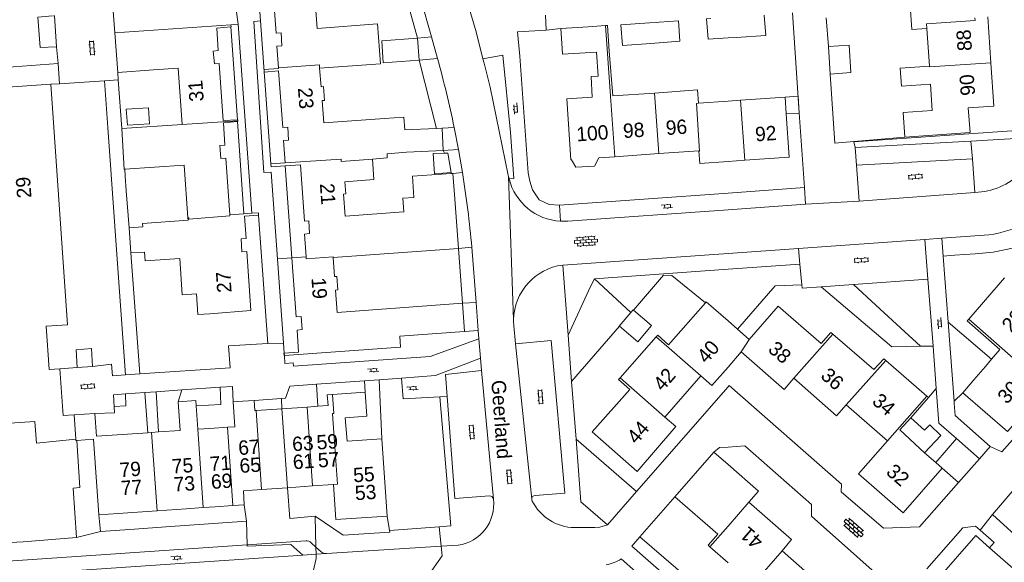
# Model space of a CAD drawing. Extents: x 99476 to 102828, y 406437 to 407931.
# Tile 32 of 162: x 99901 to 100038, y 406883 to 406958. Entities that reach past the tile are written whole.
import ezdxf

# ---------------------------------------------------------------- set-up
doc = ezdxf.new("R2010")
doc.units = 0
doc.header["$MEASUREMENT"] = 0
for name, color, linetype, lineweight in [('BG_bijgebouw', 253, 'Continuous', 0), ('BG_dakoverstek', 253, 'Continuous', 13), ('BG_dakoverstek bijgebouw', 253, 'Continuous', 0), ('BG_heg haag', 253, 'Continuous', 0), ('BG_hek', 253, 'Continuous', 0), ('BG_hoofdgebouw', 253, 'Continuous', 13), ('BG_huisnummer', 253, 'Continuous', 0), ('BG_kant verharding', 253, 'Continuous', 0), ('BG_open verharding', 253, 'Continuous', 0), ('BG_overig opstal', 253, 'Continuous', 0), ('BG_schutting', 253, 'Continuous', 0), ('BG_straatnaam', 253, 'Continuous', 0), ('BG_tussenmuur', 253, 'Continuous', 0), ('BG_vlakafsluiter', 253, 'Continuous', 0)]:
    doc.layers.add(name, color=color, linetype=linetype, lineweight=lineweight)
doc.styles.add('Style-WORKING', font='WORKING.shx')

# ---------------------------------------------------------------- blocks, each defined once
blk = doc.blocks.new('S02OV6')
at = {"layer": 'BG_open verharding', "linetype": 'Continuous', "lineweight": 0}
for p, q in [((0, 0.20784), (1.371449, 0.20784)), ((0.085505, 0.20784), (0.085505, 0.268177)), ((0.485, -0.192), (0.486, 0.207)), ((0.885505, 0.20784), (0.885505, 0.31106)), ((1.285, -0.193), (1.285, 0.207)), ((0.268333, -0.19216), (1.549656, -0.19216)), ((0.885505, -0.32925), (0.885505, -0.19216))]:
    blk.add_line(p, q, dxfattribs=at)
blk = doc.blocks.new('S02OV2')
at = {"layer": 'BG_open verharding', "linetype": 'Continuous', "lineweight": 0}
for p, q in [((0.052866, 0.482148), (0.183301, 0.482148)), ((0.183301, -1.01785), (0.183301, 0.982147)), ((0.183301, 0.895191), (0.705039, 0.895191)), ((0.705039, -1.01785), (0.705039, 0.982147)), ((0.705039, 0.43867), (0.835473, 0.43867)), ((0.052866, -0.517416), (0.183301, -0.517416)), ((0.183301, -0.017851), (0.705039, -0.017851)), ((0.183301, -0.930894), (0.705039, -0.930894)), ((0.705039, -0.473938), (0.835473, -0.473938))]:
    blk.add_line(p, q, dxfattribs=at)
blk = doc.blocks.new('S02OV4')
at = {"layer": 'BG_open verharding', "linetype": 'Continuous', "lineweight": 0}
for p, q in [((0, -0.200092), (0, 0.200092)), ((0, 0.2), (3.201, 0.2)), ((0.214, 0.6), (2.9, 0.6)), ((0.4, 0.199), (0.4, 0.6)), ((0.8, 0.6), (0.8, 0.7)), ((0.8, -0.2), (0.8, 0.2)), ((1.2, 0.2), (1.2, 0.6)), ((1.6, 0.6), (1.6, 0.7)), ((1.6, -0.2), (1.6, 0.2)), ((2, 0.199), (2, 0.6)), ((2.4, 0.6), (2.4, 0.7)), ((2.4, -0.2), (2.4, 0.2)), ((2.8, 0.2), (2.8, 0.6)), ((3.2, -0.199908), (3.2, 0.200092)), ((0, -0.2), (3.2, -0.199)), ((0.31, -0.6), (2.9, -0.6)), ((0.4, -0.6), (0.399, -0.2)), ((0.8, -0.7), (0.8, -0.6)), ((1.2, -0.6), (1.2, -0.2)), ((1.6, -0.7), (1.6, -0.6)), ((2, -0.6), (1.999, -0.2)), ((2.4, -0.7), (2.4, -0.6)), ((2.8, -0.6), (2.8, -0.2))]:
    blk.add_line(p, q, dxfattribs=at)

msp = doc.modelspace()

# ---------------------------------------------------------------- linework, layer by layer
at = {"layer": 'BG_bijgebouw', "linetype": 'Continuous', "lineweight": 0}
for p, q in [((99989.063, 406957.93), (99985.098, 406957.645)), ((99956.777, 406955.83), (99957.006, 406952.754)), ((100014.208, 406950.799), (100013.985, 406954.667)), ((99909.46, 406909.96), (99911.59, 406910.12))]:
    msp.add_line(p, q, dxfattribs=at)
at = {"layer": 'BG_bijgebouw', "linetype": 'Continuous', "lineweight": 0, "flags": 128}
for points in [[(99906.582, 406954.621), (99904.29, 406954.485), (99903.988, 406958.73), (99906.031, 406958.913)], [(99906.148, 406958.923), (99906.288, 406958.936), (99906.582, 406954.621)], [(99997.601, 406958.542), (99997.016, 406958.505), (99997.218, 406955.654), (100000, 406955.842923)], [(100001.135, 406955.92), (100005.238, 406956.198), (100005.044, 406959.012)], [(99985.098, 406957.645), (99985.316, 406954.785), (99989.266, 406955.082)], [(99989.266, 406955.082), (99993.274, 406955.384), (99993.085, 406958.219), (99989.063, 406957.93)], [(99957.006, 406952.754), (99952.039, 406952.384), (99951.809, 406955.459), (99956.777, 406955.83)], [(100000, 406955.842923), (100001.135, 406955.92)], [(100013.985, 406954.667), (100016.832, 406954.85), (100017.092, 406951.018), (100014.208, 406950.799)], [(99919.356, 406946.107), (99919.508, 406943.874), (99916.439, 406943.711), (99916.271, 406945.927), (99919.356, 406946.107)], [(99911.59, 406910.12), (99911.42, 406912.59), (99909.3, 406912.43), (99909.46, 406909.96)]]:
    msp.add_lwpolyline(points, dxfattribs=at)
at = {"layer": 'BG_dakoverstek', "linetype": 'Continuous', "lineweight": 13}
for p, q in [((99983.21, 406957.566), (99983.445, 406953.994)), ((99981.947, 406950.519), (99981.708, 406953.88)), ((99983.445, 406953.994), (99983.951, 406947.759)), ((100034.201, 406908.235), (100035.808, 406910.119)), ((99946.752, 406902.963), (99946.989, 406899.7))]:
    msp.add_line(p, q, dxfattribs=at)
at = {"layer": 'BG_dakoverstek', "linetype": 'Continuous', "lineweight": 13, "flags": 128}
msp.add_lwpolyline([(100025.423, 406902.974), (100023.902, 406901.281), (100027.335, 406898.079)], dxfattribs=at)
at = {"layer": 'BG_dakoverstek bijgebouw', "linetype": 'Continuous', "lineweight": 0}
msp.add_line((99984.883, 406915.713), (99987.441, 406913.551), dxfattribs=at)
at = {"layer": 'BG_dakoverstek bijgebouw', "linetype": 'Continuous', "lineweight": 0, "flags": 128}
for points in [[(99961.488, 406937.108), (99959.18, 406936.909), (99958.981, 406939.753), (99960.546, 406939.799)], [(99961.488, 406937.108), (99961.029, 406939.813), (99960.546, 406939.799)], [(99986.463, 406917.609), (99984.87, 406915.724), (99984.883, 406915.713)], [(99986.828, 406917.964), (99986.79, 406917.996), (99986.463, 406917.609)], [(99987.441, 406913.551), (99989.361, 406915.823), (99986.828, 406917.964)]]:
    msp.add_lwpolyline(points, dxfattribs=at)
at = {"layer": 'BG_heg haag', "linetype": 'Continuous', "lineweight": 0}
for p, q in [((100008.967, 406959.337), (100009.918, 406945.422)), ((100017.49, 406941.43), (100014.85, 406941.2)), ((100017.498, 406941.394), (100017.49, 406941.43)), ((100017.69, 406940.58), (100017.498, 406941.394)), ((100023.545, 406940.906), (100017.69, 406940.58)), ((99963.052, 406918.9), (99962.489, 406926.549)), ((100038.09, 406898.22), (100036.49, 406898.98)), ((99998.653, 406874.573), (99986.594, 406885.112))]:
    msp.add_line(p, q, dxfattribs=at)
at = {"layer": 'BG_heg haag', "linetype": 'Continuous', "lineweight": 0, "flags": 128}
for points in [[(99976.56, 406932.58), (99975.123, 406932.648), (99973.738, 406933.299), (99972.796, 406934.674), (99972.424, 406935.918), (99972.193, 406937.058), (99971.026, 406953.288)], [(100036.49, 406898.98), (100031.6, 406903.27), (100031.472, 406904.961)]]:
    msp.add_lwpolyline(points, dxfattribs=at)
at = {"layer": 'BG_hek', "linetype": 'Continuous', "lineweight": 0}
for p, q in [((99957.006, 406952.754), (99959.434, 406943.231)), ((99960.385, 406940.19), (99960.546, 406939.799)), ((99959.888, 406905.886), (99961.414, 406887.917)), ((99959.809, 406887.793), (99952.9, 406887.26)), ((99952.9, 406887.26), (99952.93, 406887.02)), ((99961.414, 406887.917), (99959.809, 406887.793))]:
    msp.add_line(p, q, dxfattribs=at)
at = {"layer": 'BG_hek', "color": 7, "linetype": 'Continuous', "lineweight": 0}
msp.add_line((99961.488, 406937.108), (99961.5, 406936.96), dxfattribs=at)
at = {"layer": 'BG_hoofdgebouw', "linetype": 'Continuous', "lineweight": 13}
for p, q in [((100036.578, 406952.362), (100036.13, 406958.77)), ((99914.69, 406956.56), (99930.82, 406957.68)), ((99980.53, 406957.39), (99976.72, 406957.14)), ((99976.72, 406957.14), (99976.93, 406954.39)), ((99980.53, 406957.39), (99982.955, 406957.549)), ((99982.955, 406957.549), (99983.21, 406957.566)), ((100028.043, 406951.921), (100027.671, 406957.15)), ((99915.08, 406951.04), (99914.69, 406956.56)), ((99920.07, 406951.38), (99915.08, 406951.04)), ((99905.764, 406949.383), (99894.738, 406948.617)), ((99989.758, 406948.173), (99983.951, 406947.759)), ((100007.942, 406947.601), (100001.747, 406947.16)), ((100007.942, 406947.601), (100008.104, 406945.26)), ((100000, 406947.035555), (99995.893, 406946.743)), ((100001.747, 406947.16), (100000, 406947.035555)), ((100024.38, 406945.448), (100024.621, 406942.006)), ((99915.651, 406943.214), (99924.058, 406943.808)), ((99959.434, 406943.231), (99960.206, 406943.265)), ((99960.206, 406943.265), (99960.385, 406940.19)), ((99984.241, 406939.296), (99982.035, 406939.139)), ((99990.359, 406939.732), (99984.241, 406939.296)), ((99995.95, 406940.13), (99990.359, 406939.732)), ((99938.385, 406938.446), (99936.409, 406938.304)), ((99961.723, 406936.975), (99961.94, 406934.04)), ((99961.94, 406934.04), (99962.489, 406926.549)), ((99930.69, 406931.23), (99932.654, 406931.359)), ((99932.654, 406931.359), (99933.74, 406931.43)), ((99916.91, 406925.935), (99916.655, 406929.426)), ((99918.818, 406926.012), (99916.91, 406925.935)), ((99962.489, 406926.549), (99945.069, 406925.272)), ((100038.488, 406922.449), (100033.508, 406916.703)), ((99963.052, 406918.9), (99963.338, 406914.991)), ((100002.94, 406913.87), (100001.3, 406915.302)), ((99990.02, 406914.243), (99984.977, 406908.505)), ((100027.672, 406905.952), (100021.936, 406910.958)), ((100036.656, 406911.114), (100035.808, 406910.119)), ((99991.19, 406903.07), (99996.22, 406908.82)), ((100032.67, 406906.44), (100034.201, 406908.235)), ((99949.499, 406906.516), (99944.985, 406906.223)), ((99923.497, 406905.197), (99923.774, 406901.2)), ((99931.702, 406905.226), (99931.146, 406905.187)), ((99934.081, 406905.391), (99931.702, 406905.226)), ((100025.423, 406902.974), (100027.88, 406905.77)), ((100027.88, 406905.77), (100027.672, 406905.952)), ((99926.236, 406901.358), (99926.009, 406904.622)), ((99937.915, 406904.217), (99934.331, 406903.968)), ((99941.458, 406904.463), (99937.915, 406904.217)), ((99942.949, 406904.567), (99941.458, 406904.463)), ((99944.326, 406904.662), (99942.949, 406904.567)), ((100016.43, 406904.76), (100022.18, 406899.77)), ((99911.908, 406903.565), (99909.028, 406903.365)), ((99920.738, 406900.989), (99919.799, 406900.924)), ((99923.774, 406901.2), (99920.738, 406900.989)), ((99927.895, 406901.473), (99926.236, 406901.358)), ((99930.342, 406901.643), (99927.895, 406901.473)), ((99919.253, 406900.886), (99915.752, 406900.643)), ((99919.799, 406900.924), (99919.253, 406900.886)), ((99951.84, 406900.037), (99946.989, 406899.7)), ((99952.587, 406889.281), (99951.84, 406900.037)), ((99992.61, 406891.97), (99998.04, 406898.18)), ((100028.904, 406896.717), (100027.335, 406898.079)), ((100029.81, 406895.93), (100028.904, 406896.717)), ((99932.565, 406892.799), (99935.072, 406892.973)), ((99932.7, 406890.855), (99932.565, 406892.799)), ((99935.072, 406892.973), (99938.703, 406893.225)), ((99938.703, 406893.225), (99942.186, 406893.467)), ((99942.186, 406893.467), (99945.09, 406893.669)), ((99916.509, 406889.731), (99920.557, 406890.012)), ((99920.557, 406890.012), (99924.604, 406890.293)), ((99924.604, 406890.293), (99926.993, 406890.459)), ((99926.993, 406890.459), (99928.652, 406890.574)), ((99928.652, 406890.574), (99931.1, 406890.744)), ((99931.1, 406890.744), (99932.7, 406890.855)), ((99912.462, 406889.45), (99916.509, 406889.731)), ((99901.916, 406885.681), (99909.346, 406886.301)), ((99895.12, 406885.379), (99901.916, 406885.681)), ((100036.4, 406884.88), (100040.41, 406881.35))]:
    msp.add_line(p, q, dxfattribs=at)
at = {"layer": 'BG_hoofdgebouw', "color": 1, "linetype": 'Continuous', "lineweight": 13}
msp.add_line((99961.5, 406936.96), (99961.723, 406936.975), dxfattribs=at)
at = {"layer": 'BG_hoofdgebouw', "linetype": 'Continuous', "lineweight": 13, "flags": 128}
for points in [[(99943.178, 406951.633), (99951.633, 406952.253), (99951.227, 406957.787), (99942.826, 406957.17), (99942.604, 406960.263), (99942.919, 406960.286), (99942.781, 406962.211), (99942.466, 406962.189), (99942.254, 406965.136), (99936.534, 406964.725), (99937.125, 406956.501), (99937.806, 406956.549), (99937.934, 406954.76), (99937.24, 406954.71), (99937.459, 406951.667)], [(100027.671, 406957.15), (100025.591, 406957.002), (100025.113, 406963.722)], [(99930.842, 406957.369), (99928.86, 406957.2), (99929.08, 406954.07), (99928.38, 406954.01), (99928.53, 406952.22), (99929.19, 406952.26), (99929.77, 406944.36), (99931.742, 406944.448)], [(99930.82, 406957.68), (99930.85, 406957.37), (99930.842, 406957.369)], [(99981.708, 406953.88), (99976.984, 406953.569), (99976.93, 406954.39)], [(99924.058, 406943.808), (99923.506, 406951.622), (99920.07, 406951.38)], [(99937.459, 406951.667), (99937.464, 406951.597), (99935.45, 406951.452), (99935.476, 406951.094), (99937.476, 406951.237), (99938.043, 406943.35), (99938.731, 406943.399), (99938.859, 406941.63), (99938.159, 406941.579), (99938.385, 406938.446)], [(99952.193, 406944.628), (99943.756, 406944.01), (99943.527, 406947.13), (99943.836, 406947.153), (99943.697, 406949.056), (99943.369, 406949.032), (99943.178, 406951.633)], [(100028.043, 406951.921), (100023.945, 406951.632), (100024.121, 406949.138), (100028.151, 406949.421), (100028.41, 406945.73), (100024.38, 406945.448)], [(100024.621, 406942.006), (100033.677, 406942.67), (100033.418, 406946.09), (100037, 406946.32), (100036.578, 406952.362)], [(99978.209, 406938.867), (99978.11, 406938.86), (99977.56, 406947.35), (99981.11, 406947.6), (99980.96, 406950.47), (99981.947, 406950.519)], [(99907.039, 406909.788), (99905.567, 406909.685), (99905.149, 406915.7), (99908.088, 406915.904), (99905.764, 406949.383)], [(99995.893, 406946.743), (99995.76, 406948.6), (99989.758, 406948.173)], [(99952.193, 406944.628), (99954.878, 406944.83), (99955.012, 406943.034), (99959.434, 406943.231)], [(100008.104, 406945.26), (100008.52, 406939.26), (100002.341, 406938.813)], [(99931.76, 406944.185), (99929.82, 406944), (99930, 406940.92), (99929.29, 406940.87), (99929.42, 406939.07), (99930.12, 406939.12), (99930.69, 406931.23)], [(99931.742, 406944.448), (99931.78, 406944.45), (99931.795, 406944.319)], [(99931.795, 406944.319), (99931.81, 406944.19), (99931.76, 406944.185)], [(99916.063, 406937.555), (99915.959, 406937.548), (99915.651, 406943.214)], [(99952.553, 406939.718), (99952.596, 406939.133), (99950.532, 406938.981)], [(99960.385, 406940.19), (99955.244, 406939.918), (99952.553, 406939.718)], [(100000, 406938.643622), (99996.08, 406938.36), (99995.95, 406940.13)], [(99924.845, 406930.778), (99924.325, 406938.139), (99916.063, 406937.555)], [(99936.409, 406938.304), (99936.44, 406937.88), (99938.38, 406938.019)], [(99938.38, 406938.019), (99940.517, 406938.173), (99941.08, 406930.327), (99941.656, 406930.368), (99941.783, 406928.596), (99941.076, 406928.546), (99941.299, 406925.381)], [(99950.532, 406938.981), (99950.729, 406936.112), (99946.701, 406935.819)], [(99982.035, 406939.139), (99981.443, 406937.997), (99978.828, 406937.827), (99978.209, 406938.867)], [(100002.341, 406938.813), (100000, 406938.643622)], [(99956.289, 406933.625), (99956.098, 406936.588), (99961.5, 406936.96)], [(99946.701, 406935.819), (99946.824, 406934.136), (99946.508, 406934.113), (99946.736, 406931.01), (99954.902, 406931.609), (99954.763, 406933.513), (99956.289, 406933.625)], [(99934.69, 406931.18), (99932.72, 406931.04), (99932.94, 406927.9), (99932.24, 406927.85), (99932.35, 406926.05), (99933.05, 406926.1), (99933.62, 406917.88), (99927.91, 406917.45)], [(99933.74, 406931.43), (99934.66, 406931.49), (99934.69, 406931.18)], [(99916.655, 406929.426), (99918.581, 406929.526), (99918.543, 406930.026), (99924.867, 406930.473), (99924.845, 406930.778)], [(99918.818, 406926.012), (99918.9, 406924.81), (99923.71, 406925.136)], [(99923.71, 406925.136), (99924.056, 406920.1), (99926.046, 406920.237)], [(99938.249, 406911.954), (99940.257, 406912.098), (99940.035, 406915.181), (99940.726, 406915.231), (99940.594, 406917.069), (99939.915, 406917.021), (99939.325, 406925.238), (99941.299, 406925.381)], [(99945.069, 406925.272), (99945.262, 406922.628), (99945.585, 406922.652), (99945.724, 406920.757), (99945.408, 406920.734), (99945.636, 406917.623), (99963.052, 406918.9)], [(99927.91, 406917.45), (99926.245, 406917.338), (99926.046, 406920.237)], [(99996.858, 406918.953), (99991.72, 406913.11), (99990.21, 406914.46), (99990.02, 406914.243)], [(100000, 406916.436273), (99996.97, 406919.08), (99996.858, 406918.953)], [(100014.597, 406914.591), (100014.32, 406914.83), (100012.96, 406913.31), (100006.99, 406918.51), (100002.94, 406913.87)], [(100001.3, 406915.302), (100000, 406916.436273)], [(100033.508, 406916.703), (100033.28, 406916.44), (100037.83, 406912.49), (100036.656, 406911.114)], [(99963.338, 406914.991), (99954.34, 406914.331), (99954.442, 406912.783), (99938.273, 406911.621)], [(100021.936, 406910.958), (100021.67, 406911.19), (100020.29, 406909.68), (100014.597, 406914.591)], [(99938.273, 406911.621), (99938.221, 406911.617), (99938.197, 406911.95), (99938.249, 406911.954)], [(100000, 406910.029214), (100001.83, 406912.12)], [(100001.83, 406912.12), (100007.82, 406906.92), (100009.16, 406908.47)], [(100039.69, 406911.27), (100044.3, 406907.24), (100038.89, 406901.04), (100032.67, 406906.44)], [(99909.028, 406903.365), (99907.492, 406903.259), (99907.039, 406909.788)], [(99996.22, 406908.82), (99997.76, 406907.47), (100000, 406910.029214)], [(99984.977, 406908.505), (99984.77, 406908.27), (99986.32, 406906.9), (99981.11, 406901), (99987.38, 406895.47), (99992.75, 406901.73), (99991.19, 406903.07)], [(100009.16, 406908.47), (100015.07, 406903.22), (100016.43, 406904.76)], [(99946.752, 406902.963), (99949.731, 406903.17), (99949.499, 406906.516)], [(99926.009, 406904.622), (99925.957, 406905.368), (99923.497, 406905.197)], [(99931.146, 406905.187), (99931.387, 406901.716), (99930.342, 406901.643)], [(99934.331, 406903.968), (99934.181, 406903.958), (99934.081, 406905.391)], [(99944.985, 406906.223), (99944.247, 406906.172), (99944.352, 406904.664), (99944.326, 406904.662)], [(99915.752, 406900.643), (99912.128, 406900.392), (99911.908, 406903.565)], [(99909.346, 406886.301), (99908.869, 406893.175), (99909.834, 406893.242), (99909.377, 406899.813)], [(99909.377, 406899.813), (99911.732, 406899.977), (99912.462, 406889.45)], [(100022.18, 406899.77), (100018.15, 406895.14), (100024.36, 406889.73), (100029.81, 406895.93)], [(99998.04, 406898.18), (100000, 406896.461036)], [(100000, 406896.461036), (100004.22, 406892.76), (100002.89, 406891.21)], [(99945.09, 406893.669), (99945.429, 406888.783), (99952.587, 406889.281)], [(99997.476, 406885.003), (99997.24, 406885.21), (99998.6, 406886.75), (99992.61, 406891.97)], [(100002.89, 406891.21), (100008.84, 406886.02), (100007.51, 406884.44)], [(100040.599, 406878.444), (100039.3, 406879.58), (100035.24, 406874.95), (100029.03, 406880.37), (100034.48, 406886.57), (100036.4, 406884.88)], [(99997.476, 406885.003), (100000, 406882.788647)], [(100007.51, 406884.44), (100013.46, 406879.22), (100012.14, 406877.67)]]:
    msp.add_lwpolyline(points, dxfattribs=at)
at = {"layer": 'BG_kant verharding', "linetype": 'Continuous', "lineweight": 0}
for p, q in [((99955.555, 406967.203), (99958.734, 406955.973)), ((99931.84, 406957.74), (99930.82, 406957.68)), ((99933.74, 406931.43), (99931.84, 406957.74)), ((99956.777, 406955.83), (99958.734, 406955.973)), ((99958.734, 406955.973), (99959.586, 406952.954)), ((99959.586, 406952.954), (99957.006, 406952.754)), ((99966.051, 406952.328), (99965.903, 406952.91)), ((99913.26, 406949.89), (99911.87, 406949.796)), ((99913.722, 406943.366), (99913.26, 406949.89)), ((100009.918, 406945.422), (100010.629, 406935.008)), ((99961.898, 406943.379), (99960.206, 406943.265)), ((99961.898, 406943.379), (99962.493, 406940.33)), ((100033.785, 406941.477), (100023.545, 406940.906)), ((99962.493, 406940.33), (99960.385, 406940.19)), ((99962.493, 406940.33), (99963.05, 406937.109)), ((100017.875, 406938.109), (100017.69, 406940.58)), ((100034.009, 406939.005), (100017.875, 406938.109)), ((100018.25, 406933.1), (100017.875, 406938.109)), ((100034.345, 406934.334), (100034.009, 406939.005)), ((99976.56, 406932.58), (100000, 406934.250502)), ((100000, 406934.250502), (100010.629, 406935.008)), ((100010.629, 406935.008), (100010.79, 406932.68)), ((100018.25, 406933.1), (100034.345, 406934.334)), ((100000, 406931.913989), (100010.79, 406932.68)), ((100010.79, 406932.68), (100018.25, 406933.1)), ((99935.96, 406913.29), (99934.69, 406931.18)), ((99977.688, 406930.33), (100000, 406931.913989)), ((100035.62, 406928.376), (100029.738, 406927.96)), ((100009.798, 406926.55), (100027.387, 406927.794)), ((100029.738, 406927.96), (100027.387, 406927.794)), ((100027.81, 406922.277), (100027.387, 406927.794)), ((100029.925, 406925.482), (100029.738, 406927.96)), ((99916.91, 406925.935), (99918.14, 406909.06)), ((99962.489, 406926.549), (99964.355, 406926.692)), ((99964.955, 406919.01), (99964.355, 406926.692)), ((100000, 406925.853215), (99976.992, 406924.217)), ((100009.798, 406926.55), (100000, 406925.853215)), ((100010, 406924.341), (100009.798, 406926.55)), ((99937.311, 406925.092), (99938.149, 406913.355)), ((100010.263, 406921.466), (100010, 406924.341)), ((100030.618, 406916.286), (100029.925, 406925.482)), ((99916.16, 406908.92), (99915.156, 406923.102)), ((99976.992, 406924.217), (99977.738, 406914.485)), ((100017.435, 406921.521), (100012.97, 406921.195)), ((100027.81, 406922.277), (100017.435, 406921.521)), ((100028.526, 406912.946), (100027.81, 406922.277)), ((99963.052, 406918.9), (99964.955, 406919.01)), ((99964.955, 406919.01), (99965.253, 406915.113)), ((100031.449, 406905.269), (100030.618, 406916.286)), ((99965.253, 406915.113), (99963.338, 406914.991)), ((99965.253, 406915.113), (99965.342, 406913.948)), ((99970.42, 406913.25), (99970.196, 406915.777)), ((99930.52, 406912.99), (99935.96, 406913.29)), ((99938.149, 406913.355), (99938.249, 406911.954)), ((99965.342, 406913.948), (99965.549, 406911.248)), ((99970.42, 406913.25), (99975.4, 406913.71)), ((99977.738, 406914.485), (99978.234, 406908.014)), ((99938.249, 406911.954), (99938.273, 406911.621)), ((99972.684, 406891.63), (99970.42, 406913.25)), ((100028.981, 406907.023), (100028.526, 406912.946)), ((99965.549, 406911.248), (99965.68, 406909.531)), ((99907.039, 406909.788), (99909.46, 406909.96)), ((99960.675, 406908.98), (99965.68, 406909.531)), ((99965.68, 406909.531), (99967.36, 406891.654)), ((99949.397, 406908.122), (99942.748, 406907.647)), ((99951.441, 406908.268), (99949.397, 406908.122)), ((99954.545, 406908.49), (99951.441, 406908.268)), ((99951.441, 406908.268), (99951.84, 406900.037)), ((99960.675, 406908.98), (99960.906, 406905.946)), ((99978.234, 406908.014), (99978.849, 406899.997)), ((100046.681, 406907.99), (100038.09, 406898.22)), ((99918.861, 406906.48), (99916.173, 406906.295)), ((99920.411, 406906.587), (99918.861, 406906.48)), ((99924.005, 406906.834), (99920.411, 406906.587)), ((99924.005, 406906.834), (99923.497, 406905.197)), ((99929.353, 406907.202), (99924.005, 406906.834)), ((99942.949, 406904.567), (99942.748, 406907.647)), ((99937.853, 406905.624), (99934.081, 406905.391)), ((99937.915, 406904.217), (99937.853, 406905.624)), ((99960.906, 406905.946), (99959.888, 406905.886)), ((99960.906, 406905.946), (99961.99, 406891.712)), ((100031.472, 406904.961), (100031.449, 406905.269)), ((100028.904, 406896.717), (100031.804, 406900.057)), ((100034.99, 406897.25), (100031.804, 406900.057)), ((100032.088, 406893.951), (100034.99, 406897.25)), ((100032.088, 406893.951), (100029.81, 406895.93)), ((100036.78, 406889.51), (100039.83, 406893.01)), ((99961.99, 406891.712), (99966.826, 406892.08)), ((99967.36, 406891.654), (99967.361, 406891.643)), ((99987.268, 406892.705), (99983.21, 406888.06)), ((99992.61, 406891.97), (99987.732, 406886.409)), ((100042.775, 406884.039), (100036.78, 406889.51)), ((99917.397, 406887.449), (99921.801, 406887.765)), ((99987.732, 406886.409), (99986.594, 406885.112)), ((99933.101, 406885.27), (99897.215, 406882.842)), ((99941.26, 406885.822), (99933.101, 406885.27)), ((99942.657, 406884.965), (99942.001, 406885.563)), ((99943.374, 406884.311), (99942.657, 406884.965)), ((99960.099, 406885.082), (99944.112, 406884.052)), ((99962.433, 406885.232), (99960.099, 406885.082)), ((99940.829, 406883.83), (99894.577, 406880.708)), ((99942.682, 406883.956), (99940.829, 406883.83)), ((99944.096, 406884.051), (99942.682, 406883.956)), ((99944.096, 406884.051), (99944.112, 406884.052)), ((99985.127, 406883.316), (99989.905, 406879.145))]:
    msp.add_line(p, q, dxfattribs=at)
at = {"layer": 'BG_kant verharding', "color": 7, "linetype": 'Continuous', "lineweight": 0}
for p, q in [((99963.05, 406937.109), (99961.723, 406936.975)), ((99969.43, 406936.72), (99969.463, 406936.557)), ((99969.463, 406936.557), (99969.535, 406936.241))]:
    msp.add_line(p, q, dxfattribs=at)
at = {"layer": 'BG_kant verharding', "linetype": 'Continuous', "lineweight": 0, "flags": 128}
for points in [[(99934.4, 406965.79), (99934.97, 406958.22), (99934.945, 406958.218)], [(99965.903, 406952.91), (99964.94, 406956.7), (99963.263, 406962.542)], [(99934.945, 406958.218), (99934.02, 406958.15), (99935.43, 406937.12), (99936.45, 406937.15), (99937.311, 406925.092)], [(99974.71, 406956.94), (99970.712, 406956.693), (99971.026, 406953.288)], [(99965.903, 406952.91), (99968.663, 406953.46), (99969.726, 406942.67), (99970.203, 406936.284), (99969.535, 406936.241)], [(99969.43, 406936.72), (99966.9, 406948.99), (99966.051, 406952.328)], [(100041.475, 406943.032), (100041.55, 406941.91), (100033.785, 406941.477)], [(100012.97, 406921.195), (100010.306, 406921.001), (100010.263, 406921.466)], [(99938.273, 406911.621), (99938.35, 406910.54), (99939.51, 406910.61), (99939.55, 406910.14), (99958.57, 406911.5), (99965.342, 406913.948)], [(99975.4, 406913.71), (99977.295, 406892.459), (99973.146, 406892.147)], [(99965.549, 406911.248), (99959.31, 406908.83), (99954.545, 406908.49)], [(99911.59, 406910.12), (99914.23, 406910.44), (99914.38, 406908.81), (99916.16, 406908.92)], [(99959.888, 406905.886), (99954.791, 406905.584), (99954.545, 406908.49)], [(99926.009, 406904.622), (99929.452, 406904.819), (99929.353, 406907.202)], [(99931.146, 406905.187), (99931.06, 406907.32), (99929.353, 406907.202)], [(99942.748, 406907.647), (99939.01, 406907.38), (99938.41, 406905.67), (99937.853, 406905.624)], [(100000, 406907.278307), (99987.268, 406892.705)], [(100032.088, 406893.951), (100026.65, 406887.77), (100021.63, 406887.58), (100015.73, 406892.67), (100015.77, 406893.71), (100000.15, 406907.45), (100000, 406907.278307)], [(100031.804, 406900.057), (100029.35, 406902.22), (100028.981, 406907.023)], [(99916.173, 406906.295), (99914.51, 406906.18), (99914.588, 406904.537)], [(99914.588, 406904.537), (99916.207, 406904.604), (99916.173, 406906.295)], [(99914.588, 406904.537), (99914.63, 406903.64), (99911.908, 406903.565)], [(99978.849, 406899.997), (99979.52, 406891.24), (99983.21, 406888.06)], [(99998.04, 406898.18), (99998.81, 406898.82), (100000, 406898.894587)], [(100000, 406898.894587), (100002.32, 406899.04), (100011.61, 406890.9), (100011.6, 406889.25), (100024.22, 406878.06)], [(99978.656, 406887.671), (99981.481, 406887.676), (99982.142, 406887.757), (99983.21, 406888.06)], [(100027.67, 406881.94), (100032.68, 406887.64), (100034.42, 406887.89), (100035.071, 406887.326)], [(100035.071, 406887.326), (100037.04, 406885.62), (100036.4, 406884.88)]]:
    msp.add_lwpolyline(points, dxfattribs=at)
at = {"layer": 'BG_kant verharding', "linetype": 'Continuous', "lineweight": 0, "extrusion": (0, 0, -1)}
for centre, radius, start, end in [((-99815.894896, 406913.191408), 149.091237, 164.532025, 168.318137), ((-99817.09114, 406913.533617), 147.850558, 170.824786, 174.894043), ((-100034.61592, 406942.481849), 14.14154, 222.121759, 265.928451), ((-99977.985714, 406916.46049), 7.819905, 1.000249, 82.699406), ((-99978.110477, 406916.467415), 7.944534, 355.014455, 0.934605), ((-99961.649225, 406890.933996), 5.755611, 172.924051, 262.173388), ((-99973.177787, 406891.653669), 0.494354, 357.255705, 86.313327), ((-99973.177464, 406891.652732), 0.493988, 325.368378, 357.362452), ((-99978.741268, 406894.335987), 6.665532, 270.732971, 333.597536)]:
    msp.add_arc(centre, radius, start, end, dxfattribs=at)
at = {"layer": 'BG_kant verharding', "linetype": 'Continuous', "lineweight": 0}
for centre, radius, start, end in [((100034.078951, 406943.845491), 9.515211, 271.602223, 314.989605), ((99977.133221, 406938.143402), 7.832758, 194.056443, 266.653576), ((99977.134644, 406938.314362), 8.003514, 266.714846, 273.964543), ((99966.864048, 406891.580004), 0.501442, 8.485935, 94.351639), ((99941.32746, 406884.825501), 0.998779, 47.59529, 93.872844), ((99944.049335, 406885.053884), 1.003969, 227.726901, 272.664106), ((99982.340376, 406887.404623), 4.94794, 278.339295, 304.276599)]:
    msp.add_arc(centre, radius, start, end, dxfattribs=at)
at = {"layer": 'BG_overig opstal', "linetype": 'Continuous', "lineweight": 0, "flags": 128}
msp.add_lwpolyline([(100007.942, 406947.601), (100009.739, 406947.731), (100009.885, 406945.39), (100008.104, 406945.26)], dxfattribs=at)
at = {"layer": 'BG_schutting', "linetype": 'Continuous', "lineweight": 0}
for p, q in [((99953.704, 406967.079), (99956.777, 406955.83)), ((100013.985, 406954.667), (100013.667, 406958.634)), ((99976.72, 406957.14), (99974.71, 406956.94)), ((99906.82, 406952.26), (99906.582, 406954.621)), ((99899.28, 406951.73), (99906.82, 406952.26)), ((99915.08, 406951.04), (99915.156, 406949.998)), ((100014.85, 406941.2), (100014.208, 406950.799)), ((99906.964, 406949.464), (99905.764, 406949.383)), ((99911.87, 406949.796), (99906.964, 406949.464)), ((99915.156, 406949.998), (99915.651, 406943.214)), ((99915.156, 406923.102), (99913.722, 406943.366)), ((100017.49, 406941.43), (100024.621, 406942.006)), ((99916.063, 406937.555), (99916.131, 406936.61)), ((99916.131, 406936.61), (99916.282, 406934.547)), ((99916.282, 406934.547), (99916.655, 406929.426)), ((100024.606, 406914.919), (100020.548, 406918.655)), ((99932.99, 406888.57), (99932.7, 406890.855)), ((99912.462, 406889.45), (99912.69, 406887.11)), ((99912.69, 406887.11), (99917.397, 406887.449)), ((99921.801, 406887.765), (99932.99, 406888.57))]:
    msp.add_line(p, q, dxfattribs=at)
at = {"layer": 'BG_schutting', "linetype": 'Continuous', "lineweight": 0, "flags": 128}
for points in [[(99918.14, 406909.06), (99930.71, 406909.93), (99930.52, 406912.99)], [(99942.55, 406889.25), (99939.01, 406888.94), (99938.703, 406893.225)], [(99952.93, 406887.02), (99946.47, 406886.61), (99942.55, 406889.25)]]:
    msp.add_lwpolyline(points, dxfattribs=at)
at = {"layer": 'BG_tussenmuur', "linetype": 'Continuous', "lineweight": 0}
for p, q in [((99983.64, 406947.737), (99982.955, 406957.549)), ((99983.64, 406947.737), (99984.241, 406939.296)), ((99989.758, 406948.173), (99990.359, 406939.732)), ((100001.747, 406947.16), (100002.341, 406938.813)), ((100039.69, 406911.27), (100033.508, 406916.703)), ((99996.22, 406908.82), (99990.02, 406914.243)), ((100001.83, 406912.12), (100002.94, 406913.87)), ((100009.16, 406908.47), (100014.597, 406914.591)), ((100016.43, 406904.76), (100021.936, 406910.958)), ((99991.19, 406903.07), (99984.977, 406908.505)), ((99945.165, 406903.563), (99944.985, 406906.223)), ((100022.18, 406899.77), (100027.672, 406905.952)), ((99935.072, 406892.973), (99934.331, 406903.968)), ((99937.915, 406904.217), (99938.703, 406893.225)), ((99942.186, 406893.467), (99941.458, 406904.463)), ((99909.264, 406899.977), (99909.028, 406903.365)), ((99944.98, 406903.55), (99945.165, 406903.563)), ((99945.03, 406902.844), (99944.98, 406903.55)), ((99926.236, 406901.358), (99926.993, 406890.459)), ((99931.1, 406890.744), (99930.342, 406901.643)), ((99920.557, 406890.012), (99919.799, 406900.924)), ((99945.669, 406893.709), (99945.253, 406899.58)), ((99945.09, 406893.669), (99945.669, 406893.709)), ((100002.89, 406891.21), (100000, 406887.896696)), ((100000, 406887.896696), (99997.476, 406885.003)), ((100007.51, 406884.44), (100002.087, 406878.224))]:
    msp.add_line(p, q, dxfattribs=at)
at = {"layer": 'BG_tussenmuur', "linetype": 'Continuous', "lineweight": 0, "flags": 128}
for points in [[(100027.671, 406957.15), (100027.624, 406957.801), (100034.385, 406958.282), (100034.36, 406958.64)], [(99937.459, 406951.667), (99943.146, 406952.084), (99943.178, 406951.633)], [(100028.043, 406951.921), (100028.052, 406951.799), (100036.578, 406952.362)], [(99995.893, 406946.743), (99995.596, 406946.691), (99996.03, 406940.082), (99995.95, 406940.13)], [(99924.058, 406943.808), (99924.059, 406943.799), (99931.795, 406944.319)], [(99938.385, 406938.446), (99946.151, 406938.95), (99946.17, 406938.66), (99950.532, 406938.981)], [(99924.845, 406930.778), (99924.962, 406930.786), (99924.973, 406930.626), (99930.702, 406931.07), (99930.69, 406931.23)], [(99941.299, 406925.381), (99941.32, 406925.095), (99945.062, 406925.37), (99945.069, 406925.272)], [(99895.201, 406901.873), (99903.57, 406902.45), (99903.781, 406899.42), (99909.264, 406899.977)], [(99945.03, 406902.844), (99945.027, 406902.844), (99945.253, 406899.58)], [(99909.377, 406899.813), (99909.276, 406899.806), (99909.264, 406899.977)]]:
    msp.add_lwpolyline(points, dxfattribs=at)
at = {"layer": 'BG_vlakafsluiter', "linetype": 'Continuous', "lineweight": 0}
for p, q in [((99914.69, 406956.56), (99914.447, 406959.559)), ((99974.71, 406956.94), (99974.59, 406959.008)), ((99930.842, 406957.369), (99931.742, 406944.448)), ((99936.409, 406938.304), (99934.945, 406958.218)), ((99906.82, 406952.26), (99906.964, 406949.464)), ((99913.26, 406949.89), (99915.156, 406949.998)), ((99931.76, 406944.185), (99932.654, 406931.359)), ((100041.475, 406943.032), (100017.498, 406941.394)), ((100034.009, 406939.005), (100033.785, 406941.477)), ((99969.463, 406936.557), (99970.167, 406916.597)), ((99976.56, 406932.58), (99976.676, 406930.324)), ((100000, 406923.630139), (100010, 406924.341)), ((99981.429, 406922.31), (100000, 406923.630139)), ((99981.429, 406922.31), (99986.463, 406917.609)), ((100020.548, 406918.655), (100017.435, 406921.521)), ((100030.618, 406916.286), (100036.656, 406911.114)), ((99978.234, 406908.014), (99984.883, 406915.713)), ((100026.786, 406912.911), (100024.606, 406914.919)), ((99935.96, 406913.29), (99938.149, 406913.355)), ((100026.786, 406912.911), (100028.526, 406912.946)), ((99916.16, 406908.92), (99918.14, 406909.06)), ((99949.397, 406908.122), (99949.499, 406906.516)), ((99919.253, 406900.886), (99918.861, 406906.48)), ((99920.738, 406900.989), (99920.411, 406906.587)), ((100028.981, 406907.023), (100027.88, 406905.77)), ((100032.67, 406906.44), (100031.449, 406905.269)), ((99978.849, 406899.997), (99987.268, 406892.705)), ((100036.49, 406898.98), (100034.99, 406897.25)), ((99942.657, 406884.965), (99942.55, 406889.25)), ((99952.587, 406889.281), (99952.9, 406887.26)), ((100036.78, 406889.51), (100035.071, 406887.326)), ((99933.101, 406885.27), (99932.99, 406888.57)), ((99959.809, 406887.793), (99960.099, 406885.082)), ((99912.69, 406887.11), (99909.346, 406886.301)), ((99942.682, 406883.956), (99942.657, 406884.965))]:
    msp.add_line(p, q, dxfattribs=at)
at = {"layer": 'BG_vlakafsluiter', "linetype": 'Continuous', "lineweight": 0, "flags": 128}
for points in [[(99931.84, 406957.74), (99931.402, 406961.12), (99929.126, 406960.815)], [(99938.38, 406938.019), (99939.32, 406925.24), (99937.311, 406925.092)], [(100049.142, 406935.602), (100043.152, 406928.648), (100042.032, 406927.586), (100039.814, 406926.601), (100036.898, 406926.039), (100034.37, 406925.79), (100031.491, 406925.616), (100029.925, 406925.482)], [(99977.738, 406914.485), (99980.876, 406921.241), (99981.429, 406922.31)], [(99986.828, 406917.964), (99991.005, 406922.8), (99992.202, 406922.768), (99996.858, 406918.953)], [(100001.3, 406915.302), (100006.544, 406921.334), (100010.263, 406921.466)], [(100012.97, 406921.195), (100022.784, 406912.832), (100026.786, 406912.911)], [(100025.423, 406902.974), (100027.346, 406901.246), (100028.079, 406901.98), (100029.61, 406900.518), (100027.335, 406898.079)], [(99987.732, 406886.409), (99999.753, 406876.04), (99998.653, 406874.573)], [(99940.829, 406883.83), (99939.192, 406885.306), (99933.107, 406885.107), (99933.101, 406885.27)], [(99960.099, 406885.082), (99960.24, 406883.76), (99958.239, 406880.917)], [(99941.875, 406879.742), (99942.697, 406883.354), (99942.682, 406883.956)]]:
    msp.add_lwpolyline(points, dxfattribs=at)

# ---------------------------------------------------------------- block references
at = {"layer": 'BG_open verharding', "linetype": 'Continuous', "lineweight": 0}
for name, p, rotation in [('S02OV2', (99911.953, 406954.449), 184.012171), ('S02OV6', (99970.391, 406946.796), 273.955038), ('S02OV2', (100026.052, 406936.971), 274.359152), ('S02OV6', (99990.708, 406932.334), 4.073364), ('S02OV4', (99978.642, 406927.419), 4.073364), ('S02OV2', (100018.528, 406925.352), 274.359152), ('S02OV6', (100029.381, 406916.913), 274.3020109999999), ('S02OV6', (99949.832, 406909.513), 4.073364), ('S02OV2', (99910.905, 406907.778), 274.3020109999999), ('S02OV6', (99955.313, 406907.003), 4.073364), ('S02OV2', (99974.347, 406905.882), 184.359152), ('S02OV2', (99964.784, 406900.967), 184.359152), ('S02OV2', (99970.012, 406894.776), 184.359152), ('S02OV4', (100016.27, 406888.677), 318.447387), ('S02OV6', (99922.493, 406883.401), 4.073364)]:
    msp.add_blockref(name, p, dxfattribs=dict(at, rotation=rotation))

# ---------------------------------------------------------------- texts
at = {"layer": 'BG_huisnummer', "linetype": 'Continuous', "lineweight": 0, "style": 'Style-WORKING'}
for s, rotation, p in [('88', 94.012171, (100033.95, 406954.094)), ('90', 94.012171, (100034.385, 406947.869)), ('31', 94.187705, (99927.065, 406947.052)), ('23', 274.130539, (99940.153, 406948.86)), ('100', 4.073364, (99978.969, 406941.427)), ('98', 4.073364, (99985.464, 406941.889)), ('96', 4.073364, (99991.411, 406942.313)), ('92', 4.130539, (100003.841, 406941.428)), ('29', 94.130539, (99903.089, 406933.606)), ('21', 274.130539, (99943.213, 406935.529)), ('27', 93.955038, (99930.936, 406920.428)), ('19', 274.130539, (99942.034, 406922.409)), ('28', 48.690082, (100039.403, 406914.73)), ('40', 48.770951, (99996.996, 406910.394)), ('38', 319.013467, (100005.431, 406912.302)), ('42', 48.851805, (99990.906, 406906.543)), ('36', 318.404518, (100012.755, 406908.621)), ('30', 48.851805, (100038.813, 406904.754)), ('34', 319.056738, (100019.911, 406905.048)), ('44', 49.38006, (99987.261, 406899.17)), ('67', 4.012171, (99931.924, 406897.766)), ('63', 4.012171, (99939.424, 406898.289)), ('59', 4.012171, (99942.831, 406898.53)), ('57', 3.897896, (99943.008, 406896.034)), ('79', 3.955038, (99915.413, 406894.697)), ('75', 4.012171, (99922.678, 406895.201)), ('71', 4.012171, (99927.952, 406895.537)), ('65', 3.955038, (99932.097, 406895.273)), ('61', 4.073364, (99939.52, 406895.789)), ('55', 3.955038, (99947.918, 406893.968)), ('32', 318.932644, (100021.867, 406895.217)), ('77', 3.955038, (99915.588, 406892.173)), ('73', 3.955038, (99922.928, 406892.683)), ('69', 4.012171, (99928.125, 406893.043)), ('53', 3.955038, (99948.161, 406891.479)), ('41', 138.932644, (100005.053, 406886.005))]:
    msp.add_text(s, height=2, rotation=rotation, dxfattribs=at).set_placement(p)
at = {"layer": 'BG_straatnaam', "linetype": 'Continuous', "lineweight": 0, "style": 'Style-WORKING'}
msp.add_text('Geerland', height=2, rotation=274.359152, dxfattribs=at).set_placement((99967.052, 406908.139))

doc.saveas('drawing.dxf')
